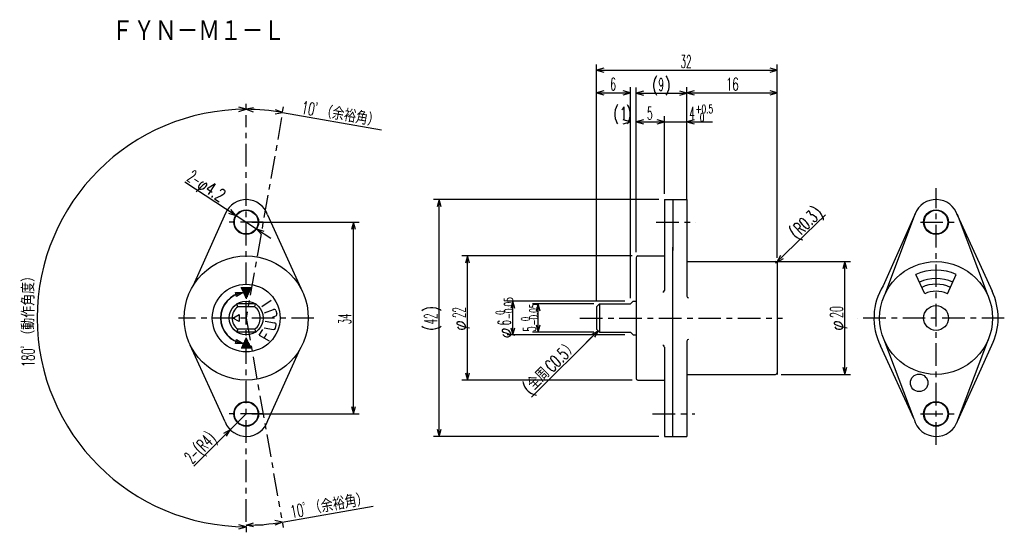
# Model space of a CAD drawing. Extents: x -91 to 84, y -37 to 54.
import ezdxf

# ---------------------------------------------------------------- set-up
doc = ezdxf.new("R2010")
doc.units = 0
doc.linetypes.add('CENTER', pattern=[7, 4, -1, 1, -1])
doc.layers.get('0').update_dxf_attribs({"linetype": 'CONTINUOUS'})
for name, color, linetype in [('FIG_1', 7, 'CONTINUOUS'), ('FIG_2', 5, 'CENTER'), ('FIG_3', 5, 'CONTINUOUS'), ('KIG_1', 5, 'CONTINUOUS'), ('SMP_1', 5, 'CONTINUOUS'), ('SMP_2', 7, 'CONTINUOUS')]:
    doc.layers.add(name, color=color, linetype=linetype)
doc.styles.add('KANJI', font='TXT', dxfattribs={"bigfont": 'BIGFONT'})

# ---------------------------------------------------------------- blocks, each defined once
blk = doc.blocks.new('$$$ARW_ARROW')
for p, q in [((0.428571, 0.119048), (0, 0)), ((0, 0), (0.428571, -0.119048))]:
    blk.add_line(p, q)
blk = doc.blocks.new('$$$KIGO_1')
at = {"layer": 'FIG_2'}
blk.add_line((-44.486091, 37.081104), (-50.76, 1.5), dxfattribs=at)
blk = doc.blocks.new('$$$KIGO_2')
at = {"layer": 'FIG_2'}
blk.add_line((-50.76, 1.5), (-44.513875, -33.923535), dxfattribs=at)
blk = doc.blocks.new('$$$ARW_SHAFT')
for p, q in [((0, 0), (0.428571, 0.119048)), ((0.428571, -0.119048), (0, 0)), ((0, 0), (1, 0))]:
    blk.add_line(p, q)
blk = doc.blocks.new('$$$KIGO_3')
at = {"layer": 'FIG_2'}
for p, q in [((71.43, -20.99), (71.43, 24.52)), ((83.52, 1.5), (57.49, 1.5))]:
    blk.add_line(p, q, dxfattribs=at)
blk = doc.blocks.new('$$$ARW_BLACK30')
for p, q in [((0, 0), (0.428571, 0.119048)), ((0.428571, -0.119048), (0, 0)), ((0.428571, 0.119048), (0.428571, -0.119048))]:
    blk.add_line(p, q)
blk = doc.blocks.new('$$$ARW_WHITE60')
for p, q in [((0, 0), (0.380952, 0.214286)), ((0.380952, -0.214286), (0, 0)), ((0.380952, 0.214286), (0.380952, -0.214286))]:
    blk.add_line(p, q)
blk = doc.blocks.new('$$$KIGO_4')
at = {"layer": 'FIG_2'}
for p, q in [((-50.76, -34.63), (-50.76, 37.47)), ((-38.76, 1.5), (-62.76, 1.5))]:
    blk.add_line(p, q, dxfattribs=at)

msp = doc.modelspace()

# ---------------------------------------------------------------- linework, layer by layer
at = {"layer": 'FIG_1'}
for p, q in [((23.31, 22.5), (23.31, 6.407377)), ((23.31, 22.5), (27.31, 22.5)), ((24.81, 22.5), (24.81, 13.5)), ((27.31, 22.5), (27.31, 5.394779)), ((-54.437264, 20.074081), (-60.137032, 7.250762)), ((-46.9765, 19.798125), (-40.789588, 6.146599)), ((67.706634, 19.961693), (62.040715, 7.230736)), ((67.746259, 20.058863), (62.293529, 5.565082)), ((75.18148, 19.887947), (80.466359, 5.783014)), ((75.243712, 19.706483), (81.341452, 6.271071)), ((24.81, -19.5), (24.81, 14.04)), ((18.61, 12.5), (23.31, 12.5)), ((18.31, 12.2), (18.31, -9.2)), ((27.31, 11.5), (34.47, 11.5)), ((34.47, 11.5), (43.01, 11.5)), ((43.31, 11.5), (43.31, -8.5)), ((43.31, 11.2), (43.31, -8.2)), ((69.422585, 5.804916), (67.837745, 9.203616)), ((73.437394, 5.80487), (75.022255, 9.203616)), ((18.31, 6), (18.31, 4.5)), ((-51.36, 4), (-52.418312, 4)), ((-52.26, 3.5), (-52.418312, 4)), ((-51.86, 3.5), (-52.26, 3.5)), ((-49.26, 3.5), (-52.06, 3.5)), ((-49.101688, 4), (-51.36, 4)), ((-49.26, 3.5), (-49.101688, 4)), ((-48.012, 3.545), (-46.348076, 4.654665)), ((11.31, 3.5), (11.81, 4)), ((11.31, 3.5), (11.31, -0.5)), ((11.81, 4), (17.31, 4)), ((11.81, 4), (11.81, -1)), ((17.31, 4), (17.81, 4.5)), ((17.81, 4.5), (18.31, 4.5)), ((-47.514172, 2.418938), (-45.919724, 3.008629)), ((-46.126245, 1.652809), (-45.503472, 1.883136)), ((-45.534288, 2.831318), (-45.326162, 2.268572)), ((-47.400424, 0.923591), (-45.722924, 0.647918)), ((-45.57284, -0.288819), (-45.475543, 0.30324)), ((-52.26, -0.5), (-52.418312, -1)), ((-51.36, -1), (-52.418312, -1)), ((-51.86, -0.5), (-52.26, -0.5)), ((-49.26, -0.5), (-51.86, -0.5)), ((-49.101688, -1), (-51.36, -1)), ((-49.26, -0.5), (-49.101688, -1)), ((-48.437212, -1.544714), (-47.82706, -0.511411)), ((-48.437212, -1.544714), (-46.715039, -2.561632)), ((-47.595017, -0.260526), (-45.917518, -0.5362)), ((-47.576126, -2.053173), (-47.084549, -1.220678)), ((11.31, -0.5), (11.81, -1)), ((11.81, -1), (17.31, -1)), ((17.31, -1), (17.81, -1.5)), ((17.81, -1.5), (18.31, -1.5)), ((-54.498784, -16.921791), (-60.657283, -3.300394)), ((27.31, -2.565082), (27.31, -19.5)), ((67.538452, -16.425123), (61.585324, -3.407377)), ((67.538452, -16.425123), (62.219642, -2.394779)), ((75.103883, -17.081955), (80.705033, -2.23815)), ((75.261022, -16.650334), (81.306583, -3.342841)), ((-46.936191, -16.674088), (-41.216485, -3.970039)), ((23.31, -3.658), (23.31, -19.5)), ((27.31, -8.5), (34.47, -8.5)), ((34.47, -8.5), (43.01, -8.5)), ((18.61, -9.5), (23.31, -9.5)), ((23.31, -19.5), (27.31, -19.5))]:
    msp.add_line(p, q, dxfattribs=at)
for centre, radius in [((-50.76, 18.5), 2.2), ((-50.76, 18.5), 2.1), ((71.43, 18.5), 2.2), ((71.43, 18.5), 2.1), ((-50.76, 1.5), 11), ((71.43, 1.5), 10), ((-50.76, 1.5), 3), ((71.43, 1.5), 2.2), ((68.43, -10), 1.55), ((-50.76, -15.5), 2.2), ((-50.76, -15.5), 2.1), ((71.43, -15.5), 2.2), ((71.43, -15.5), 2.1)]:
    msp.add_circle(centre, radius, dxfattribs=at)
for centre, radius, start, end in [((-50.76, 18.5), 4, 18.93718, 156.826288), ((71.43, 18.5), 4, 17.55497, 158.566371), ((18.61, 12.2), 0.3, 90, 180), ((43.01, 11.2), 0.3, 0, 90), ((71.43, 1.5), 8.5, 65, 115), ((71.43, 1.5), 11, 148.60226, 206.495348), ((71.43, 1.5), 7, 65, 115), ((71.43, 1.5), 6, 65, 115), ((-50.76, 1.5), 4.552, 96.572682, 262.990552), ((-50.76, 1.5), 4.5, 97.009448, 262.990552), ((23.01, 6.407377), 0.3, 270, 360), ((27.608484, 5.366878), 0.3, 180, 270), ((71.43, 1.5), 4.75, 65, 115), ((71.43, 1.5), 11, 333.879638, 25.704749), ((-50.76, 1.5), 2.5, 126.869898, 233.130102), ((-50.76, 1.5), 2.5, 306.869898, 53.130102), ((-45.815661, 2.727255), 0.3, 20.296406, 110.296406), ((-45.607535, 2.164509), 0.3, 290.296406, 20.296406), ((-45.771573, 0.351888), 0.3, 350.667651, 80.667651), ((-45.868869, -0.24017), 0.3, 260.667651, 350.667651), ((23.01, -3.626), 0.3, 0, 90), ((27.60407, -2.606354), 0.3, 90, 180), ((43.01, -8.2), 0.3, 270, 360), ((18.61, -9.2), 0.3, 180, 270), ((-50.76, -15.5), 4, 200.820893, 342.931076), ((71.43, -15.5), 4, 193.372481, 343.286664)]:
    msp.add_arc(centre, radius, start, end, dxfattribs=at)
at = {"layer": 'FIG_2'}
for p, q in [((-47.76, 18.5), (-53.76, 18.5)), ((21.86, 18.5), (28.89, 18.5)), ((68.66, 18.5), (75.16, 18.5)), ((8.33, 1.5), (44.21, 1.5)), ((-47.76, -15.5), (-53.76, -15.5)), ((21.23, -15.5), (28.68, -15.5)), ((68.66, -15.5), (75.16, -15.5))]:
    msp.add_line(p, q, dxfattribs=at)
at = {"layer": 'FIG_3'}
for p, q in [((11.31, 5.5), (11.31, 46.458)), ((11.31, 45.458), (43.31, 45.458)), ((43.31, 12.2), (43.31, 46.458)), ((11.31, 4.5), (11.31, 42.459)), ((17.31, 5), (17.31, 42.459)), ((18.31, 13.2), (18.31, 42.395)), ((27.31, 22.5), (27.31, 42.448)), ((27.31, 26.5), (27.31, 42.395)), ((43.31, 12.2), (43.31, 42.448)), ((11.31, 41.459), (17.31, 41.459)), ((18.31, 41.395), (27.31, 41.395)), ((27.31, 41.448), (43.31, 41.448)), ((-50.76, 38.63), (-50.76, 39.510036)), ((-44.312443, 38.065912), (-44.159626, 38.932578)), ((-44.333275, 37.947771), (-26.767187, 34.850395)), ((17.31, 5), (17.31, 37.295)), ((18.31, 13.2), (18.31, 37.295)), ((18.31, 13.2), (18.31, 37.295)), ((23.31, 23.5), (23.31, 37.311)), ((23.31, 27.5), (23.31, 37.295)), ((27.31, 23.5), (27.31, 37.311)), ((18.31, 36.295), (23.31, 36.295)), ((23.31, 36.311), (31.84825, 36.311)), ((-61.620904, 25.64895), (-48.922364, 17.290417)), ((22.31, 22.5), (-17.58, 22.5)), ((-16.58, -19.5), (-16.58, 22.5)), ((43.01, 11.2), (51.850407, 19.771351)), ((-49.76, 18.5), (-30.78, 18.5)), ((-31.78, -15.5), (-31.78, 18.5)), ((17.61, 12.5), (-12.556, 12.5)), ((-11.556, -9.5), (-11.556, 12.5)), ((39.66, 11.5), (56.29, 11.5)), ((55.29, -8.5), (55.29, 11.5)), ((16.31, 4.5), (-4.531, 4.5)), ((-3.531, -1.5), (-3.531, 4.5)), ((10.81, 4), (-0.056, 4)), ((0.944, -1), (0.944, 4)), ((16.31, -1.5), (-4.531, -1.5)), ((11.56, -0.75), (-0.214946, -12.524946)), ((10.81, -1), (-0.056, -1)), ((44.01, -8.5), (56.29, -8.5)), ((17.61, -9.5), (-12.556, -9.5)), ((-50.76, -15.5), (-60.061811, -24.748061)), ((-49.76, -15.5), (-30.78, -15.5)), ((22.31, -19.5), (-17.58, -19.5)), ((-44.379914, -34.683267), (-28.257187, -31.840395)), ((-50.76, -35.47), (-50.76, -36.510036)), ((-44.340227, -34.908343), (-44.206266, -35.668075))]:
    msp.add_line(p, q, dxfattribs=at)
msp.add_circle((-50.76, 1.5), 6, dxfattribs=at)
for radius, start, end in [(37.010036, 90, 270), (37.010036, 80, 90), (36.741452, 270, 280)]:
    msp.add_arc((-50.76, 1.5), radius, start, end, dxfattribs=at)
at = {"layer": 'SMP_1'}
for p, q in [((-51.738439, 6.932385), (-49.781561, 6.932385)), ((-51.64949, 6.740077), (-49.87051, 6.740077)), ((-51.560541, 6.547769), (-49.959459, 6.547769)), ((-51.471592, 6.355462), (-50.048408, 6.355462)), ((-51.382643, 6.163154), (-50.137357, 6.163154)), ((-51.293694, 5.970846), (-50.226306, 5.970846)), ((-51.204745, 5.778538), (-50.315255, 5.778538)), ((-51.115796, 5.586231), (-50.404204, 5.586231)), ((-51.026847, 5.393923), (-50.493153, 5.393923)), ((-50.937898, 5.201615), (-50.582102, 5.201615)), ((-50.848949, 5.009308), (-50.671051, 5.009308)), ((-51.493153, -3.402077), (-50.026847, -3.402077)), ((-51.404204, -3.209769), (-50.115796, -3.209769)), ((-51.315255, -3.017462), (-50.204745, -3.017462)), ((-51.226306, -2.825154), (-50.293694, -2.825154)), ((-51.137357, -2.632846), (-50.382643, -2.632846)), ((-51.048408, -2.440538), (-50.471592, -2.440538)), ((-50.959459, -2.248231), (-50.560541, -2.248231)), ((-50.87051, -2.055923), (-50.64949, -2.055923)), ((-50.781561, -1.863615), (-50.738439, -1.863615)), ((-51.671051, -3.786692), (-49.848949, -3.786692)), ((-51.582102, -3.594385), (-49.937898, -3.594385))]:
    msp.add_line(p, q, dxfattribs=at)

# ---------------------------------------------------------------- block references
at = {"layer": 'KIG_1'}
for name in ['$$$KIGO_4', '$$$KIGO_1', '$$$KIGO_3', '$$$KIGO_2']:
    msp.add_blockref(name, (0, 0), dxfattribs=at)
at = {"layer": 'SMP_1', "xscale": 3, "yscale": 3}
for p in [(11.31, 45.458), (11.31, 41.459), (18.31, 41.395), (27.31, 41.448), (18.31, 36.295), (18.31, 36.295), (27.31, 36.311)]:
    msp.add_blockref('$$$ARW_ARROW', p, dxfattribs=at)
for name, p, rotation in [('$$$ARW_ARROW', (43.31, 45.458), 180), ('$$$ARW_ARROW', (17.31, 41.459), 180), ('$$$ARW_ARROW', (27.31, 41.395), 180), ('$$$ARW_ARROW', (43.31, 41.448), 180), ('$$$ARW_ARROW', (-50.76, 38.510036), 180), ('$$$ARW_ARROW', (-50.76, 38.510036), 355), ('$$$ARW_ARROW', (-44.333275, 37.947771), 175), ('$$$ARW_ARROW', (17.31, 36.295), 180), ('$$$ARW_ARROW', (23.31, 36.295), 180), ('$$$ARW_ARROW', (-16.58, 22.5), 270), ('$$$ARW_ARROW', (-52.597636, 19.709583), 146.645974), ('$$$ARW_SHAFT', (-48.922364, 17.290417), 326.645974), ('$$$ARW_ARROW', (-31.78, 18.5), 270), ('$$$ARW_ARROW', (-11.556, 12.5), 270), ('$$$ARW_ARROW', (43.225384, 11.408829), 44.114705), ('$$$ARW_ARROW', (55.29, 11.5), 270), ('$$$ARW_BLACK30', (-51.315494, 6.017979), 195.154805), ('$$$ARW_ARROW', (-3.531, 4.5), 270), ('$$$ARW_ARROW', (0.944, 4), 270), ('$$$ARW_ARROW', (0.944, -1), 90), ('$$$ARW_ARROW', (-3.531, -1.5), 90), ('$$$ARW_SHAFT', (11.56, -0.75), 225), ('$$$ARW_BLACK30', (-51.315494, -3.017979), 165.008761), ('$$$ARW_ARROW', (-11.556, -9.5), 90), ('$$$ARW_ARROW', (55.29, -8.5), 90), ('$$$ARW_ARROW', (-31.78, -15.5), 90), ('$$$ARW_ARROW', (-53.596611, -18.32022), 224.833982), ('$$$ARW_ARROW', (-16.58, -19.5), 90), ('$$$ARW_SHAFT', (-50.76, -35.241452), 1.548584), ('$$$ARW_ARROW', (-44.379914, -34.683267), 185), ('$$$ARW_ARROW', (-50.76, -35.510036), 180)]:
    msp.add_blockref(name, p, dxfattribs=dict(at, rotation=rotation))
at = {"layer": 'SMP_2', "xscale": 3, "yscale": 3}
msp.add_blockref('$$$ARW_WHITE60', (-53.14, 1.5), dxfattribs=at)

# ---------------------------------------------------------------- texts
at = {"layer": 'SMP_1', "style": 'KANJI'}
for s, height, width, p in [('ＦＹＮ－Ｍ１－Ｌ', 4, 0.872727, (-74.6, 50.4)), ('32', 2.25, 0.5, (26.185, 45.8405)), ('6', 2.25, 0.5, (13.7475, 41.8415)), ('(', 2.25, 0.75, (21.1225, 41.7775)), ('9', 2.25, 0.5, (22.2475, 41.7775)), (')', 2.25, 0.75, (23.3725, 41.7775)), ('16', 2.25, 0.6, (34.185, 41.8305)), ('(', 2.25, 0.75, (14.237, 36.6775)), ('1', 2.25, 0.75, (15.362, 36.6775)), (')', 2.25, 0.75, (16.487, 36.6775)), ('5', 2.25, 0.5, (20.2475, 36.6775)), ('4', 2.25, 0.5, (27.724, 36.6935)), ('+0.5', 1.5, 0.631579, (28.849, 37.8185)), (' 0', 1.5, 0.545455, (28.849, 36.3185))]:
    msp.add_text(s, height=height, dxfattribs=dict(at, width=width)).set_placement(p)
for s, height, rotation, width, p in [('10ﾟ', 2.25, 350, 0.6, (-41.10358, 37.766689)), ('（余裕角）', 2.25, 350, 0.857143, (-37.779853, 37.180626)), ('2-', 2.25, 326.645974, 0.5, (-61.410602, 25.968448)), ('φ4.2', 2.25, 326.645974, 0.714286, (-59.531201, 24.731374)), (')', 2.25, 44.114705, 0.75, (50.776459, 19.262857)), ('R0.3', 2.25, 44.114705, 0.631579, (47.545694, 16.13042)), ('(', 2.25, 44.114705, 0.75, (46.738003, 15.347311)), ('（動作角度）', 2.25, 90, 0.857143, (-88.252536, -2.7)), ('-0.05', 1.5, 90, 0.625, (-3.5385, 1.31325)), ('34', 2.25, 90, 0.5, (-32.1625, 0.375)), (')', 2.25, 90, 0.75, (-16.9625, 2.625)), ('42', 2.25, 90, 0.5, (-16.9625, 0.375)), ('22', 2.25, 90, 0.5, (-11.9385, 1.5)), (' 0', 1.5, 90, 0.545455, (-5.0385, 1.31325)), ('-0.05', 1.5, 90, 0.625, (0.9365, 0.18825)), ('20', 2.25, 90, 0.545455, (54.9075, 1.5)), ('φ', 2.25, 90, 0.857143, (-11.9385, -0.75)), ('6', 2.25, 90, 0.5, (-3.9135, 0.18825)), (' 0', 1.5, 90, 0.545455, (-0.5635, 0.18825)), ('φ', 2.25, 90, 0.857143, (54.9075, -0.75)), ('(', 2.25, 90, 0.75, (-16.9625, -0.75)), ('φ', 2.25, 90, 0.857143, (-3.9135, -2.06175)), ('5', 2.25, 90, 0.5, (0.5615, -0.93675)), ('）', 2.25, 45, 0.857143, (6.674041, -5.095022)), ('180ﾟ', 2.25, 90, 0.571429, (-88.252536, -7.2)), ('C0.5', 2.25, 45, 0.631579, (3.492061, -8.277002)), ('(全周', 2.25, 45, 0.833333, (-0.485415, -12.254478)), ('(R4)', 2.25, 44.833982, 0.6, (-58.735901, -22.890437)), ('2-', 2.25, 44.833982, 0.5, (-60.331494, -24.476811)), ('（余裕角）', 2.25, 10, 0.857143, (-39.402694, -33.417248)), ('10ﾟ', 2.25, 10, 0.6, (-42.72642, -34.003311))]:
    msp.add_text(s, height=height, rotation=rotation, dxfattribs=dict(at, width=width)).set_placement(p)

doc.saveas('drawing.dxf')
